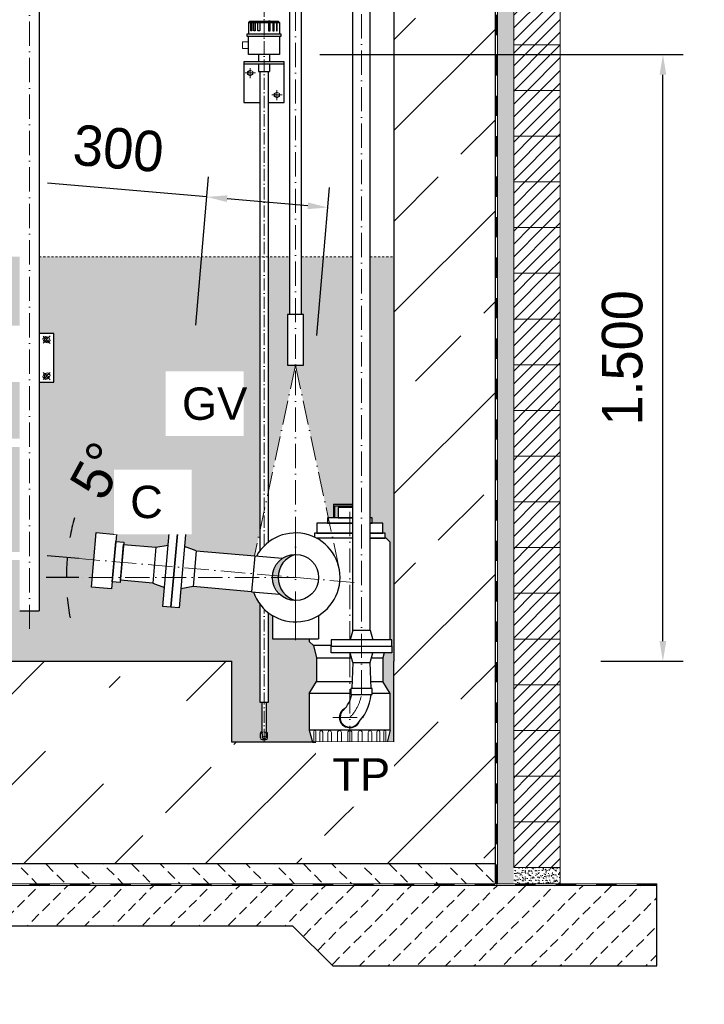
# Model space of a CAD drawing. Header units: millimetres. Extents: x -48448 to 452754, y -13941 to 17062.
# Tile 69 of 256: x 19808 to 21499, y -4618 to -2184. Entities that reach past the tile are written whole.
import ezdxf

# ---------------------------------------------------------------- set-up
doc = ezdxf.new("R2010")
doc.units = ezdxf.units.MM
doc.linetypes.add('ACAD_ISO10W100', pattern=[18, 12, -3, 0, -3])
doc.linetypes.add('JIS_02_1.0', pattern=[2, 1, -1])
doc.layers.add('Bemaßung', color=7, linetype='Continuous', lineweight=13)
doc.layers.add('Beschriftung', color=7, linetype='Continuous')
doc.layers.add('Detail Rohrdurchführung', color=7, linetype='Continuous')
doc.styles.add('LBB3.5M1000', font='isocp.shx', dxfattribs={"height": 3.5})
doc.dimstyles.new('DIN', dxfattribs={"dimtxt": 2.5, "dimasz": 2.5, "dimexe": 1.25, "dimexo": 0.625, "dimtad": 1, "dimtih": 1, "dimdec": 4, "dimdsep": 46, "dimlunit": 6, "dimtxsty": 'Standard', "dimcen": 2.5, "dimadec": 0, "dimazin": 0, "dimtfac": 1, "dimtdec": 4, "dimtmove": 0, "dimatfit": 3, "dimfxl": 0, "dimtvp": 1, "dimtolj": 1, "dimtzin": 0, "dimarcsym": 0})
pattern_1 = [(45, (-73835.584, 43899.575), (-15.715448, 15.715448), [])]

# ---------------------------------------------------------------- blocks, each defined once
blk = doc.blocks.new('*D57')
at = {"layer": 'Bemaßung', "color": 0, "lineweight": -2, "transparency": 16777216}
for p, q in [((19953.9, -3516.2), (19875.7, -3509.4)), ((19953.9, -3563), (19873.3, -3563))]:
    blk.add_line(p, q, dxfattribs=at)
for start, end in [(164.87, 169.935), (175, 180), (185.065, 190.13)]:
    blk.add_arc((20489.1, -3563), 565.8, start, end, dxfattribs=at)
at = {"layer": 'Bemaßung', "color": 0, "transparency": 16777216}
for points in [[(19940.3, -3465.3), (19923.8, -3463.1), (19925.5, -3513.7)], [(19917.2, -3613.4), (19933.9, -3612.6), (19923.3, -3563)]]:
    blk.add_solid(points, dxfattribs=at)
at = {"layer": 'DEFPOINTS', "color": 0, "transparency": 16777216}
for p in [(19953.9, -3516.2), (19923.6, -3546.6), (19953.9, -3563), (20489.1, -3563), (20633.7, -3575.7)]:
    blk.add_point(p, dxfattribs=at)
at = {"layer": 'Bemaßung', "color": 0, "transparency": 16777216, "insert": (20002, -3298.7), "char_height": 100, "attachment_point": 5, "rotation": 61.5181}
blk.add_mtext('\\A1;5°', dxfattribs=at)
blk = doc.blocks.new('*D58')
at = {"layer": 'Bemaßung', "color": 0, "lineweight": -2, "transparency": 16777216}
for p, q in [((20242.6, -2939.2), (20274.6, -2572.6)), ((20270.3, -2622.4), (19876.9, -2588)), ((20541.4, -2965.3), (20573.5, -2598.7)), ((20519.3, -2644.2), (20320.1, -2626.7))]:
    blk.add_line(p, q, dxfattribs=at)
at = {"layer": 'Bemaßung', "color": 0, "transparency": 16777216}
for points in [[(20320.8, -2618.4), (20319.4, -2635), (20270.3, -2622.4)], [(20520.1, -2635.9), (20518.6, -2652.5), (20569.1, -2648.5)]]:
    blk.add_solid(points, dxfattribs=at)
at = {"layer": 'DEFPOINTS', "color": 0, "transparency": 16777216}
for p in [(20569.1, -2648.5), (20190.3, -3536.9), (20489.1, -3563)]:
    blk.add_point(p, dxfattribs=at)
at = {"layer": 'Bemaßung', "color": 0, "transparency": 16777216, "insert": (20051.7, -2502.9), "char_height": 100, "attachment_point": 5, "rotation": 355}
blk.add_mtext('\\A1;300', dxfattribs=at)
blk = doc.blocks.new('*D53')
at = {"layer": 'Bemaßung', "color": 0, "lineweight": -2, "transparency": 16777216}
for p, q in [((20549.4, -2270.2), (21446.6, -2270.2)), ((21396.6, -3720.2), (21396.6, -2320.2)), ((21243, -3770.2), (21446.6, -3770.2))]:
    blk.add_line(p, q, dxfattribs=at)
at = {"layer": 'Bemaßung', "color": 0, "transparency": 16777216}
for points in [[(21388.3, -2320.2), (21405, -2320.2), (21396.6, -2270.2)], [(21388.3, -3720.2), (21405, -3720.2), (21396.6, -3770.2)]]:
    blk.add_solid(points, dxfattribs=at)
at = {"layer": 'DEFPOINTS', "color": 0, "transparency": 16777216}
for p in [(20449.4, -2270.2), (21396.6, -2270.2), (21143, -3770.2)]:
    blk.add_point(p, dxfattribs=at)
at = {"layer": 'Bemaßung', "color": 0, "transparency": 16777216, "insert": (21296.6, -3020.2), "char_height": 100, "attachment_point": 5, "rotation": 90}
blk.add_mtext('\\A1;1.500', dxfattribs=at)

msp = doc.modelspace()

# ---------------------------------------------------------------- hatches: boundary and pattern name
h = msp.add_hatch()
h.set_pattern_fill('ANSI33', color=256, scale=50)
h.set_pattern_definition([(45, (-72553.1, 43899.58), (-224.5064, 224.5064), []), (45, (-72328.6, 43899.58), (-224.5064, 224.5064), [158.75, -79.375])])
h.paths.add_polyline_path([(19007.027, -2176.708), (19002.027, -2176.708), (19002.027, -2180.228), (19007.027, -2180.228)], flags=16)
h.paths.add_polyline_path([(20857.027, -2152.069), (20857.027, -2155.589), (20862.027, -2155.589), (20882.027, -2152.069)], flags=16)
h.paths.add_polyline_path([(19883.36, -4010.093), (19871.298, -3992.595), (19863.946, -3974.225), (19861.476, -3955.414), (19863.946, -3936.603), (19871.298, -3918.233), (19883.36, -3900.735), (19899.849, -3884.518), (19920.378, -3869.963), (19944.467, -3857.411), (19971.55, -3847.156), (20000.993, -3839.438), (20032.106, -3834.439), (20064.16, -3832.276), (20096.402, -3832.998), (20128.079, -3836.59), (20158.446, -3842.967), (20186.792, -3851.98), (20212.454, -3863.417), (20234.828, -3877.011), (20253.392, -3892.442), (20267.709, -3909.349), (20277.444, -3927.336), (20282.37, -3945.981), (20282.37, -3964.847), (20277.444, -3983.492), (20267.709, -4001.479), (20253.392, -4018.386), (20234.828, -4033.818), (20212.454, -4047.411), (20186.792, -4058.848), (20158.446, -4067.861), (20128.079, -4074.238), (20096.402, -4077.83), (20064.16, -4078.553), (20032.106, -4076.389), (20000.993, -4071.39), (19971.55, -4063.672), (19944.467, -4053.417), (19920.378, -4040.865), (19899.849, -4026.31)])
h.paths.add_polyline_path([(19260.12, -4193.135), (19243.518, -4172.36), (19229.502, -4146.883), (19218.55, -4117.573), (19211.035, -4085.427), (19207.212, -4051.539), (19207.212, -4017.065), (19211.035, -3983.178), (19218.55, -3951.032), (19229.502, -3921.722), (19243.518, -3896.245), (19260.12, -3875.47), (19278.743, -3860.103), (19298.753, -3850.669), (19319.468, -3847.488), (19340.184, -3850.669), (19360.194, -3860.103), (19378.817, -3875.47), (19395.419, -3896.245), (19409.435, -3921.722), (19420.387, -3951.032), (19427.902, -3983.178), (19431.725, -4017.065), (19431.725, -4051.539), (19427.902, -4085.427), (19420.387, -4117.573), (19409.435, -4146.883), (19395.419, -4172.36), (19378.817, -4193.135), (19360.194, -4208.502), (19340.184, -4217.936), (19319.468, -4221.117), (19298.753, -4217.936), (19278.743, -4208.502)])
edge = h.paths.add_edge_path()
edge.add_line((20332.027, -3970.203), (20332.027, -3770.203))
edge.add_line((20332.027, -3770.203), (19132.027, -3770.203))
edge.add_line((19132.027, -3770.203), (19132.027, -2080.575))
edge.add_line((19132.027, -2080.575), (19017.379, -2080.575))
edge.add_arc((19007.027, -2080.575), 10.353, -180, 0, ccw=False)
edge.add_line((18996.674, -2080.575), (18882.027, -2080.575))
edge.add_line((18882.027, -2080.575), (18882.027, -4270.203))
edge.add_line((18882.027, -4270.203), (20982.027, -4270.203))
edge.add_line((20982.027, -4270.203), (20982.027, -2080.575))
edge.add_line((20982.027, -2080.575), (20867.379, -2080.575))
edge.add_arc((20857.027, -2080.575), 10.353, -180, 0, ccw=False)
edge.add_line((20846.674, -2080.575), (20732.027, -2080.575))
edge.add_line((20732.027, -2080.575), (20732.027, -3970.203))
edge.add_line((20732.027, -3970.203), (20332.027, -3970.203))
at = {"lineweight": 5}
h = msp.add_hatch(dxfattribs=at)
h.set_pattern_fill('ANSI31', color=0, scale=7, style=0)
h.set_pattern_definition(pattern_1)
h.paths.add_polyline_path([(21028.027, -2133.203), (21143.027, -2133.203), (21143.027, -2246.203), (21028.027, -2246.203)])
h = msp.add_hatch(dxfattribs=at)
h.set_pattern_fill('ANSI31', color=0, scale=7, style=0)
h.set_pattern_definition(pattern_1)
h.paths.add_polyline_path([(21028.027, -2246.203), (21143.027, -2246.203), (21143.027, -2359.203), (21028.027, -2359.203)])
h = msp.add_hatch(dxfattribs=at)
h.set_pattern_fill('ANSI31', color=0, scale=7, style=0)
h.set_pattern_definition(pattern_1)
h.paths.add_polyline_path([(21028.027, -2359.203), (21143.027, -2359.203), (21143.027, -2472.203), (21028.027, -2472.203)])
h = msp.add_hatch(dxfattribs=at)
h.set_pattern_fill('ANSI31', color=0, scale=7, style=0)
h.set_pattern_definition(pattern_1)
h.paths.add_polyline_path([(21028.027, -2472.203), (21143.027, -2472.203), (21143.027, -2585.203), (21028.027, -2585.203)])
h = msp.add_hatch(dxfattribs=at)
h.set_pattern_fill('ANSI31', color=0, scale=7, style=0)
h.set_pattern_definition(pattern_1)
h.paths.add_polyline_path([(21028.027, -2585.203), (21143.027, -2585.203), (21143.027, -2698.203), (21028.027, -2698.203)])
h = msp.add_hatch(dxfattribs=at)
h.set_pattern_fill('ANSI31', color=0, scale=7, style=0)
h.set_pattern_definition(pattern_1)
h.paths.add_polyline_path([(21028.027, -2698.203), (21143.027, -2698.203), (21143.027, -2811.203), (21028.027, -2811.203)])
h = msp.add_hatch(dxfattribs=at)
h.set_pattern_fill('ANSI31', color=0, scale=7, style=0)
h.set_pattern_definition(pattern_1)
h.paths.add_polyline_path([(21028.027, -2811.203), (21143.027, -2811.203), (21143.027, -2924.203), (21028.027, -2924.203)])
h = msp.add_hatch(dxfattribs=at)
h.set_pattern_fill('ANSI31', color=0, scale=7, style=0)
h.set_pattern_definition(pattern_1)
h.paths.add_polyline_path([(21028.027, -2924.203), (21143.027, -2924.203), (21143.027, -3037.203), (21028.027, -3037.203)])
h = msp.add_hatch(dxfattribs=at)
h.set_pattern_fill('ANSI31', color=0, scale=7, style=0)
h.set_pattern_definition(pattern_1)
h.paths.add_polyline_path([(21028.027, -3037.203), (21143.027, -3037.203), (21143.027, -3150.203), (21028.027, -3150.203)])
h = msp.add_hatch(dxfattribs=at)
h.set_pattern_fill('ANSI31', color=0, scale=7, style=0)
h.set_pattern_definition(pattern_1)
h.paths.add_polyline_path([(21028.027, -3150.203), (21143.027, -3150.203), (21143.027, -3263.203), (21028.027, -3263.203)])
h = msp.add_hatch(dxfattribs=at)
h.set_pattern_fill('ANSI31', color=0, scale=7, style=0)
h.set_pattern_definition(pattern_1)
h.paths.add_polyline_path([(21028.027, -3263.203), (21143.027, -3263.203), (21143.027, -3376.203), (21028.027, -3376.203)])
h = msp.add_hatch(dxfattribs=at)
h.set_pattern_fill('ANSI31', color=0, scale=7, style=0)
h.set_pattern_definition(pattern_1)
h.paths.add_polyline_path([(21028.027, -3376.203), (21143.027, -3376.203), (21143.027, -3489.203), (21028.027, -3489.203)])
h = msp.add_hatch(dxfattribs=at)
h.set_pattern_fill('ANSI31', color=0, scale=7, style=0)
h.set_pattern_definition(pattern_1)
h.paths.add_polyline_path([(21028.027, -3489.203), (21143.027, -3489.203), (21143.027, -3602.203), (21028.027, -3602.203)])
h = msp.add_hatch(color=256)
h.dxf.hatch_style = 1
h.paths.add_polyline_path([(20489.131, -3505.892, 0.38887873), (20432.199, -3558.061), (20446.168, -3559.283, -0.3172001)])
h.paths.add_polyline_path([(20446.168, -3559.283), (20432.199, -3558.061, 0.02182008), (20431.981, -3563.042, 0.41421356), (20489.131, -3620.192, -0.35238399)])
h = msp.add_hatch(dxfattribs=at)
h.set_pattern_fill('ANSI31', color=0, scale=7, style=0)
h.set_pattern_definition(pattern_1)
h.paths.add_polyline_path([(21028.027, -3602.203), (21143.027, -3602.203), (21143.027, -3715.203), (21028.027, -3715.203)])
h = msp.add_hatch(dxfattribs=at)
h.set_pattern_fill('ANSI31', color=0, scale=7, style=0)
h.set_pattern_definition(pattern_1)
h.paths.add_polyline_path([(21028.027, -3715.203), (21143.027, -3715.203), (21143.027, -3828.203), (21028.027, -3828.203)])
h = msp.add_hatch(dxfattribs=at)
h.set_pattern_fill('ANSI31', color=0, scale=7, style=0)
h.set_pattern_definition(pattern_1)
h.paths.add_polyline_path([(21028.027, -3828.203), (21143.027, -3828.203), (21143.027, -3941.203), (21028.027, -3941.203)])
h = msp.add_hatch(dxfattribs=at)
h.set_pattern_fill('ANSI31', color=0, scale=7, style=0)
h.set_pattern_definition(pattern_1)
h.paths.add_polyline_path([(21028.027, -3941.203), (21143.027, -3941.203), (21143.027, -4054.203), (21028.027, -4054.203)])
h = msp.add_hatch(dxfattribs=at)
h.set_pattern_fill('ANSI31', color=0, scale=7, style=0)
h.set_pattern_definition(pattern_1)
h.paths.add_polyline_path([(21028.027, -4054.203), (21143.027, -4054.203), (21143.027, -4167.203), (21028.027, -4167.203)])
h = msp.add_hatch(dxfattribs=at)
h.set_pattern_fill('ANSI31', color=0, scale=7, style=0)
h.set_pattern_definition(pattern_1)
h.paths.add_polyline_path([(21028.027, -4167.203), (21143.027, -4167.203), (21143.027, -4280.203), (21028.027, -4280.203)])
at = {"lineweight": 9}
h = msp.add_hatch(dxfattribs=at)
h.set_pattern_fill('BETON_UNBEWEHRT', color=256, scale=200, angle=90, pattern_type=2)
h.set_pattern_definition([(135, (-65103.486, 43934.93), (-35.35534, -35.35534), [25, -12.5])])
h.paths.add_polyline_path([(20982.027, -4320.203), (20982.027, -4270.203), (18882.027, -4270.203), (18882.027, -4320.203)])
h = msp.add_hatch(dxfattribs=at)
h.set_pattern_fill('BETON_UNBEWEHRT', color=256, scale=200, pattern_type=2)
h.set_pattern_definition([(45, (-65068.13, 43899.575), (-35.35534, 35.35534), [25, -12.5])])
h.paths.add_polyline_path([(19282.896, -4523.333), (19382.027, -4424.203), (20482.027, -4424.203), (20581.157, -4523.333), (21382.027, -4523.333), (21382.027, -4324.203), (18482.027, -4324.203), (18482.027, -4523.333)])
at = {"layer": 'Bemaßung', "lineweight": 5}
h = msp.add_hatch(dxfattribs=at)
h.set_pattern_fill('AR-SAND', color=256, scale=0.25)
h.set_pattern_definition([(37.5, (-72436.027, 43899.575), (-0.4000078, 12.2353309), [0, -9.652, 0, -10.795, 0, -10.31875]), (7.5, (-72436.027, 43899.575), (11.238082, 17.9206275), [0, -5.207, 0, -8.6995, 0, -3.33375]), (327.5, (-72443.837, 43899.575), (19.7748093, 0.0359296), [0, -3.175, 0, -11.43, 0, -14.9225]), (317.5, (-72443.837, 43899.575), (19.0889113, 5.573233), [0, -1.5875, 0, -7.493, 0, -8.5725])])
h.paths.add_polyline_path([(21028.027, -791.059), (20988.027, -791.059), (20988.027, -4320.203), (21028.027, -4320.203)])
at = {"layer": 'Bemaßung'}
h = msp.add_hatch(color=254, dxfattribs=at)
h.dxf.hatch_style = 1
h.paths.add_polyline_path([(19482.027, -2770.203), (19356.177, -2770.203), (19356.177, -2940.203), (19482.027, -2940.203)], flags=17)
h.paths.add_polyline_path([(19807.877, -2770.203), (19682.027, -2770.203), (19682.027, -2940.203), (19807.877, -2940.203)], flags=17)
h.paths.add_polyline_path([(19807.877, -3080.203), (19772.027, -3080.203), (19772.027, -2960.203), (19682.027, -2960.203), (19682.027, -3220.203), (19807.877, -3220.203)], flags=17)
h.paths.add_polyline_path([(19482.027, -2960.203), (19392.027, -2960.203), (19392.027, -3080.203), (19356.177, -3080.203), (19356.177, -3220.203), (19482.027, -3220.203)], flags=17)
h.paths.add_polyline_path([(19482.027, -3240.203), (19356.177, -3240.203), (19356.177, -3500.203), (19482.027, -3500.203)], flags=17)
h.paths.add_polyline_path([(19807.877, -3240.203), (19682.027, -3240.203), (19682.027, -3500.203), (19807.877, -3500.203)], flags=17)
h.paths.add_polyline_path([(20422.133, -2770.203), (20422.133, -3350.706), (20489.131, -3038.042), (20469.131, -3038.042), (20469.131, -2913.042), (20474.131, -2913.042), (20474.131, -2770.203)])
edge = h.paths.add_edge_path()
edge.add_line((20416.383, -3870.978), (20416.383, -3943.617))
edge.add_line((20416.383, -3943.617), (20418.962, -3946.195))
edge.add_arc((20416.133, -3949.023), 4, 0, 45, ccw=False)
edge.add_line((20420.133, -3949.023), (20420.133, -3959.617))
edge.add_arc((20416.133, -3959.617), 4, -90, 0, ccw=False)
edge.add_line((20416.133, -3963.617), (20406.633, -3963.617))
edge.add_arc((20406.633, -3959.617), 4, 180, 270, ccw=False)
edge.add_line((20402.633, -3959.617), (20402.633, -3949.023))
edge.add_arc((20406.633, -3949.023), 4, 135, 180, ccw=False)
edge.add_line((20403.805, -3946.195), (20406.383, -3943.617))
edge.add_line((20406.383, -3943.617), (20406.383, -3870.978))
edge.add_line((20406.383, -3870.978), (20400.633, -3870.978))
edge.add_line((20400.633, -3870.978), (20400.633, -3628.373))
edge.add_arc((20489.131, -3563.042), 110, 198.834171, 216.435589, ccw=False)
edge.add_line((20385.021, -3598.553), (20236.208, -3585.534))
edge.add_line((20236.208, -3585.534), (20205.621, -3590.939))
edge.add_line((20205.621, -3590.939), (20201.481, -3638.258))
edge.add_line((20201.481, -3638.258), (20161.633, -3634.772))
edge.add_line((20161.633, -3634.772), (20165.773, -3587.452))
edge.add_line((20165.773, -3587.452), (20136.589, -3576.818))
edge.add_line((20136.589, -3576.818), (20056.893, -3569.846))
edge.add_line((20056.893, -3569.846), (20056.41, -3575.375))
edge.add_line((20056.41, -3575.375), (20036.486, -3573.632))
edge.add_line((20036.486, -3573.632), (20034.96, -3591.065))
edge.add_line((20034.96, -3591.065), (19985.151, -3586.707))
edge.add_line((19985.151, -3586.707), (19996.917, -3452.221))
edge.add_line((19996.917, -3452.221), (20046.726, -3456.579))
edge.add_line((20046.726, -3456.579), (20045.201, -3474.012))
edge.add_line((20045.201, -3474.012), (20065.125, -3475.755))
edge.add_line((20065.125, -3475.755), (20064.641, -3481.284))
edge.add_line((20064.641, -3481.284), (20144.337, -3488.257))
edge.add_line((20144.337, -3488.257), (20174.924, -3482.852))
edge.add_line((20174.924, -3482.852), (20179.064, -3435.533))
edge.add_line((20179.064, -3435.533), (20218.912, -3439.019))
edge.add_line((20218.912, -3439.019), (20214.772, -3486.338))
edge.add_line((20214.772, -3486.338), (20243.956, -3496.972))
edge.add_line((20243.956, -3496.972), (20388.089, -3509.582))
edge.add_line((20388.089, -3509.582), (20400.633, -3451.042))
edge.add_line((20400.633, -3451.042), (20400.633, -2770.203))
edge.add_line((20400.633, -2770.203), (19856.177, -2770.203))
edge.add_line((19856.177, -2770.203), (19856.177, -2960.203))
edge.add_line((19856.177, -2960.203), (19892.027, -2960.203))
edge.add_line((19892.027, -2960.203), (19892.027, -3080.203))
edge.add_line((19892.027, -3080.203), (19856.177, -3080.203))
edge.add_line((19856.177, -3080.203), (19856.177, -3645.203))
edge.add_line((19856.177, -3645.203), (19807.877, -3645.203))
edge.add_line((19807.877, -3645.203), (19807.877, -3520.203))
edge.add_line((19807.877, -3520.203), (19682.027, -3520.203))
edge.add_line((19682.027, -3520.203), (19682.027, -3670.203))
edge.add_line((19682.027, -3670.203), (19482.027, -3670.203))
edge.add_line((19482.027, -3670.203), (19482.027, -3520.203))
edge.add_line((19482.027, -3520.203), (19356.177, -3520.203))
edge.add_line((19356.177, -3520.203), (19356.177, -3645.203))
edge.add_line((19356.177, -3645.203), (19307.877, -3645.203))
edge.add_line((19307.877, -3645.203), (19307.877, -3080.203))
edge.add_line((19307.877, -3080.203), (19272.027, -3080.203))
edge.add_line((19272.027, -3080.203), (19272.027, -2960.203))
edge.add_line((19272.027, -2960.203), (19307.877, -2960.203))
edge.add_line((19307.877, -2960.203), (19307.877, -2770.203))
edge.add_line((19307.877, -2770.203), (19132.027, -2770.203))
edge.add_line((19132.027, -2770.203), (19132.027, -3770.203))
edge.add_line((19132.027, -3770.203), (20332.027, -3770.203))
edge.add_line((20332.027, -3770.203), (20332.027, -3970.203))
edge.add_line((20332.027, -3970.203), (20531.301, -3970.203))
edge.add_line((20531.301, -3970.203), (20523.252, -3940.166))
edge.add_line((20523.252, -3940.166), (20523.252, -3850.133))
edge.add_line((20523.252, -3850.133), (20541.301, -3820.097))
edge.add_line((20541.301, -3820.097), (20541.301, -3761.587))
edge.add_line((20541.301, -3761.587), (20533.252, -3731.55))
edge.add_line((20533.252, -3731.55), (20523.252, -3721.55))
edge.add_line((20523.252, -3721.55), (20523.252, -3715.042))
edge.add_line((20523.252, -3715.042), (20431.981, -3715.042))
edge.add_line((20431.981, -3715.042), (20431.981, -3657.031))
edge.add_arc((20489.131, -3563.042), 110, 232.477676, 238.698234, ccw=False)
edge.add_line((20422.133, -3650.285), (20422.133, -3870.978))
edge.add_line((20422.133, -3870.978), (20416.383, -3870.978))
h = msp.add_hatch(color=254, dxfattribs=at)
h.dxf.hatch_style = 1
h.paths.add_polyline_path([(20631.067, -2770.203), (20504.131, -2770.203), (20504.131, -2913.042), (20509.131, -2913.042), (20509.131, -3038.042), (20489.131, -3038.042), (20570.112, -3415.963), (20583.252, -3415.963), (20583.252, -3382.085), (20631.067, -3382.085)])
h.paths.add_polyline_path([(20732.027, -2770.203), (20673.467, -2770.203), (20673.467, -3415.963), (20678.396, -3415.963), (20678.396, -3428.587), (20704.644, -3428.587), (20704.644, -3453.807), (20710.221, -3453.807), (20710.221, -3466.131), (20713.252, -3466.131), (20723.252, -3476.131), (20723.252, -3717.203), (20727.267, -3717.203), (20727.267, -3733.203), (20727.267, -3749.203), (20708.522, -3749.203), (20705.204, -3761.587), (20705.204, -3820.097), (20723.252, -3850.133), (20723.252, -3940.166), (20715.204, -3970.203), (20732.027, -3970.203), (20732.027, -3770.203)])
h = msp.add_hatch(color=254, dxfattribs=at)
h.dxf.hatch_style = 1
h.paths.add_polyline_path([(20586.487, -3415.963), (20586.487, -3386.075), (20631.067, -3386.075), (20631.067, -3390.203), (20594.137, -3390.203), (20594.137, -3415.963)])
at = {"layer": 'Bemaßung', "lineweight": 5}
h = msp.add_hatch(dxfattribs=at)
h.set_pattern_fill('AR-SAND', color=256, scale=0.25)
h.set_pattern_definition([(37.5, (-73835.584, 43899.575), (-0.4000078, 12.2353309), [0, -9.652, 0, -10.795, 0, -10.31875]), (7.5, (-73835.584, 43899.575), (11.238082, 17.9206275), [0, -5.207, 0, -8.6995, 0, -3.33375]), (327.5, (-73843.395, 43899.575), (19.7748093, 0.0359296), [0, -3.175, 0, -11.43, 0, -14.9225]), (317.5, (-73843.395, 43899.575), (19.0889113, 5.573233), [0, -1.5875, 0, -7.493, 0, -8.5725])])
h.paths.add_polyline_path([(21028.027, -4280.203), (21143.027, -4280.203), (21143.027, -4320.203), (21028.027, -4320.203)])

# ---------------------------------------------------------------- linework, layer by layer
at = {"linetype": 'ACAD_ISO10W100', "lineweight": 18, "ltscale": 5}
for p, q in [((19832.027, -3690.354), (19832.027, -791.059)), ((20489.131, -3563.042), (20489.131, -791.059)), ((20652.267, -3852.203), (20652.267, -1391.87)), ((20489.131, -3038.042), (20388.089, -3509.582)), ((20489.131, -3038.042), (20596.689, -3539.994)), ((20623.252, -3401.025), (20623.252, -3717.203)), ((20633.719, -3575.692), (19953.913, -3516.216)), ((20489.131, -3563.042), (19953.913, -3563.042)), ((20623.252, -3749.203), (20623.252, -3970.203)), ((20581.567, -3909.203), (20664.937, -3909.203))]:
    msp.add_line(p, q, dxfattribs=at)
for p, q in [((19856.177, -791.059), (19856.177, -3645.203)), ((20732.027, -791.059), (20732.027, -3770.203)), ((20982.027, -791.059), (20982.027, -4320.203)), ((20631.067, -3693.203), (20631.067, -1391.87)), ((20673.467, -3693.203), (20673.467, -1391.87)), ((20373.383, -2190.828), (20376.383, -2187.828)), ((20376.383, -2187.828), (20446.383, -2187.828)), ((20379.014, -2190.828), (20380.746, -2187.828)), ((20380.908, -2190.828), (20382.641, -2187.828)), ((20386.135, -2190.828), (20386.939, -2187.828)), ((20389.31, -2190.828), (20390.114, -2187.828)), ((20406.383, -2187.828), (20406.383, -2190.828)), ((20416.383, -2187.828), (20416.383, -2190.828)), ((20433.456, -2190.828), (20432.653, -2187.828)), ((20436.631, -2190.828), (20435.827, -2187.828)), ((20441.858, -2190.828), (20440.126, -2187.828)), ((20443.753, -2190.828), (20442.021, -2187.828)), ((20449.383, -2190.828), (20446.383, -2187.828)), ((20373.383, -2190.828), (20373.383, -2219.76)), ((20373.383, -2190.828), (20449.383, -2190.828)), ((20449.383, -2190.828), (20449.383, -2219.76)), ((20397.933, -2270.203), (20397.933, -2288.703)), ((20424.833, -2270.203), (20424.833, -2288.703)), ((20361.383, -2293.703), (20461.383, -2293.703)), ((20397.933, -2293.703), (20397.933, -2312.622)), ((20424.833, -2293.703), (20424.833, -2312.622)), ((20397.933, -2312.622), (20424.833, -2312.622)), ((20583.252, -3382.085), (20631.067, -3382.085)), ((20583.252, -3382.085), (20583.252, -3415.963)), ((20586.487, -3415.963), (20586.487, -3386.075)), ((20586.487, -3386.075), (20631.067, -3386.075)), ((20631.067, -3466.131), (20541.173, -3466.131)), ((20713.252, -3466.131), (20673.467, -3466.131)), ((20713.252, -3466.131), (20723.252, -3476.131)), ((20144.337, -3488.257), (20174.924, -3482.852)), ((20243.956, -3496.972), (20214.772, -3486.338)), ((20243.956, -3496.972), (20236.208, -3585.534)), ((20243.956, -3496.972), (20388.405, -3509.61)), ((20388.405, -3509.61), (20380.657, -3598.171)), ((20388.405, -3509.61), (20457.221, -3515.63)), ((20136.589, -3576.818), (20165.773, -3587.452)), ((20236.208, -3585.534), (20205.621, -3590.939)), ((20380.657, -3598.171), (20236.208, -3585.534)), ((20380.657, -3598.171), (20449.473, -3604.192)), ((19807.877, -3645.203), (19856.177, -3645.203)), ((20431.981, -3657.031), (20431.981, -3715.042)), ((20546.281, -3657.031), (20546.281, -3715.042)), ((20631.067, -3693.203), (20624.267, -3717.203)), ((20631.067, -3693.203), (20673.467, -3693.203)), ((20673.467, -3693.203), (20680.267, -3717.203)), ((20431.981, -3715.042), (20546.281, -3715.042)), ((20523.252, -3721.55), (20533.252, -3731.55)), ((20533.252, -3731.55), (20541.301, -3761.587)), ((20577.267, -3731.55), (20533.252, -3731.55)), ((19132.027, -3770.203), (20332.027, -3770.203)), ((20332.027, -3970.203), (20332.027, -3770.203)), ((20541.301, -3761.587), (20627.776, -3761.587)), ((20541.301, -3761.587), (20541.301, -3820.097)), ((20631.067, -3773.203), (20624.267, -3749.203)), ((20673.467, -3773.203), (20680.267, -3749.203)), ((20676.758, -3761.587), (20705.204, -3761.587)), ((20708.522, -3749.203), (20705.204, -3761.587)), ((20705.204, -3761.587), (20705.204, -3820.097)), ((20732.027, -3970.203), (20732.027, -3770.203)), ((20631.067, -3773.203), (20628.117, -3837.203)), ((20631.067, -3773.203), (20673.467, -3773.203)), ((20676.417, -3837.203), (20673.467, -3773.203)), ((20523.252, -3850.133), (20541.301, -3820.097)), ((20541.301, -3820.097), (20628.906, -3820.097)), ((20675.629, -3820.097), (20705.204, -3820.097)), ((20723.252, -3850.133), (20705.204, -3820.097)), ((20626.117, -3850.133), (20523.252, -3850.133)), ((20723.252, -3850.133), (20678.417, -3850.133)), ((20723.252, -3940.166), (20523.252, -3940.166)), ((20523.252, -3940.166), (20531.301, -3970.203)), ((20723.252, -3940.166), (20715.204, -3970.203)), ((20402.633, -3959.617), (20402.633, -3949.023)), ((20406.383, -3943.617), (20403.805, -3946.195)), ((20406.383, -3950.617), (20406.383, -3958.32)), ((20406.383, -3958.32), (20411.383, -3963.617)), ((20406.633, -3963.617), (20416.133, -3963.617)), ((20416.383, -3958.32), (20411.383, -3963.617)), ((20416.383, -3950.617), (20416.383, -3958.32)), ((20420.133, -3959.617), (20420.133, -3949.023)), ((20732.027, -3970.203), (20332.027, -3970.203)), ((18882.027, -4270.203), (20982.027, -4270.203)), ((21382.027, -4424.203), (21382.027, -4324.203)), ((19382.027, -4424.203), (20482.027, -4424.203)), ((20582.027, -4524.203), (20482.027, -4424.203)), ((21382.027, -4523.333), (21382.027, -4424.203)), ((21382.027, -4524.203), (20582.027, -4524.203))]:
    msp.add_line(p, q)
at = {"linetype": 'JIS_02_1.0', "lineweight": 25, "ltscale": 50}
msp.add_line((20986.027, -4322.203), (20986.027, -791.059), dxfattribs=at)
at = {"lineweight": 9}
for p, q in [((20988.027, -791.059), (20988.027, -4320.203)), ((21143.027, -4280.203), (21143.027, -4320.203)), ((18482.027, -4324.203), (21382.027, -4324.203)), ((18882.027, -4320.203), (20982.027, -4320.203)), ((21382.027, -4320.203), (20988.027, -4320.203)), ((21382.027, -4324.203), (21382.027, -4320.203))]:
    msp.add_line(p, q, dxfattribs=at)
at = {"linetype": 'ACAD_ISO10W100', "lineweight": 18, "ltscale": 2.5}
for p, q in [((20411.383, -3485.226), (20411.383, -2163.621)), ((20411.383, -3967.536), (20411.383, -3640.858))]:
    msp.add_line(p, q, dxfattribs=at)
at = {"color": 253, "linetype": 'JIS_02_1.0', "lineweight": 9, "ltscale": 25}
for p, q in [((20377.087, -2328.792), (20377.087, -2303.082)), ((20389.943, -2315.937), (20364.232, -2315.937)), ((20443.075, -2383.01), (20443.075, -2357.3)), ((20455.931, -2370.155), (20430.22, -2370.155)), ((19883.192, -2984.293), (19865.012, -2966.113)), ((19883.192, -2966.113), (19865.012, -2984.293)), ((19883.192, -3056.113), (19865.012, -3074.293)), ((19883.192, -3074.293), (19865.012, -3056.113))]:
    msp.add_line(p, q, dxfattribs=at)
at = {"linetype": 'JIS_02_1.0', "lineweight": 5, "ltscale": 5}
for p, q in [((19856.177, -2770.203), (20474.131, -2770.203)), ((20504.131, -2770.203), (20631.067, -2770.203)), ((20673.467, -2770.203), (20732.027, -2770.203))]:
    msp.add_line(p, q, dxfattribs=at)
at = {"linetype": 'ACAD_ISO10W100', "lineweight": 18, "ltscale": 10}
msp.add_line((20489.131, -3417.902), (20489.131, -3746.143), dxfattribs=at)
at = {"linetype": 'JIS_02_1.0', "lineweight": 5, "ltscale": 2}
msp.add_line((20416.383, -3943.617), (20418.962, -3946.195), dxfattribs=at)
for points in [[(20474.131, -1391.87), (20474.131, -2913.042)], [(20504.131, -2913.042), (20504.131, -1391.87)], [(20422.133, -2388.703), (20461.383, -2388.703), (20461.383, -2288.703), (20361.383, -2288.703), (20361.383, -2388.703), (20400.633, -2388.703)], [(20400.633, -2312.622), (20400.633, -3497.711)], [(20422.133, -3475.799), (20422.133, -2312.622)], [(19856.177, -3080.203), (19892.027, -3080.203), (19892.027, -2960.203), (19856.177, -2960.203)], [(20631.067, -3390.203), (20594.137, -3390.203), (20594.137, -3415.963), (20631.067, -3415.963)], [(20631.067, -3428.587), (20541.86, -3428.587), (20541.86, -3453.807), (20631.067, -3453.807)], [(20568.108, -3415.963), (20568.108, -3428.587), (20631.067, -3428.587)], [(20631.067, -3415.963), (20568.108, -3415.963)], [(20673.467, -3428.587), (20678.396, -3428.587), (20678.396, -3415.963)], [(20678.396, -3415.963), (20673.467, -3415.963)], [(20673.467, -3453.807), (20704.644, -3453.807), (20704.644, -3428.587), (20673.467, -3428.587)], [(20631.067, -3453.807), (20536.283, -3453.807), (20536.283, -3463.66)], [(20673.467, -3466.131), (20710.221, -3466.131), (20710.221, -3453.807), (20673.467, -3453.807)], [(20723.252, -3717.203), (20723.252, -3476.131)], [(20400.633, -3628.373), (20400.633, -3870.978), (20422.133, -3870.978), (20422.133, -3650.285)], [(20523.252, -3715.042), (20523.252, -3721.55)], [(20523.252, -3850.133), (20523.252, -3940.166)], [(20723.252, -3940.166), (20723.252, -3850.133)], [(20406.383, -3950.617), (20406.383, -3870.978)], [(20416.383, -3870.978), (20416.383, -3950.617)], [(20531.301, -3970.203), (20715.204, -3970.203)]]:
    msp.add_lwpolyline(points)
at = {"lineweight": 9}
for points in [[(21028.027, -2133.203), (21143.027, -2133.203), (21143.027, -2246.203), (21028.027, -2246.203), (21028.027, -2133.203)], [(21028.027, -2246.203), (21143.027, -2246.203), (21143.027, -2359.203), (21028.027, -2359.203), (21028.027, -2246.203)], [(21028.027, -2359.203), (21143.027, -2359.203), (21143.027, -2472.203), (21028.027, -2472.203), (21028.027, -2359.203)], [(21028.027, -2472.203), (21143.027, -2472.203), (21143.027, -2585.203), (21028.027, -2585.203), (21028.027, -2472.203)], [(21028.027, -2585.203), (21143.027, -2585.203), (21143.027, -2698.203), (21028.027, -2698.203), (21028.027, -2585.203)], [(21028.027, -2698.203), (21143.027, -2698.203), (21143.027, -2811.203), (21028.027, -2811.203), (21028.027, -2698.203)], [(21028.027, -2811.203), (21143.027, -2811.203), (21143.027, -2924.203), (21028.027, -2924.203), (21028.027, -2811.203)], [(21028.027, -3150.203), (21143.027, -3150.203), (21143.027, -3263.203), (21028.027, -3263.203), (21028.027, -3150.203)], [(21028.027, -3263.203), (21143.027, -3263.203), (21143.027, -3376.203), (21028.027, -3376.203), (21028.027, -3263.203)]]:
    msp.add_lwpolyline(points, dxfattribs=at)
for points in [[(20396.432, -2187.828), (20400.753, -2187.828), (20400.753, -2211.507), (20396.432, -2211.507)], [(20426.335, -2187.828), (20422.014, -2187.828), (20422.014, -2211.507), (20426.335, -2211.507)], [(20379.014, -2190.828), (20380.908, -2190.828), (20380.908, -2211.507), (20379.014, -2211.507)], [(20386.135, -2190.828), (20389.31, -2190.828), (20389.31, -2211.507), (20386.135, -2211.507)], [(20436.631, -2190.828), (20433.456, -2190.828), (20433.456, -2211.507), (20436.631, -2211.507)], [(20443.753, -2190.828), (20441.858, -2190.828), (20441.858, -2211.507), (20443.753, -2211.507)], [(20368.883, -2224.553), (20453.883, -2224.553), (20453.883, -2219.76), (20368.883, -2219.76)], [(20373.383, -2224.553), (20449.383, -2224.553), (20449.383, -2270.203), (20373.383, -2270.203)], [(20469.131, -3038.042), (20509.131, -3038.042), (20509.131, -2913.042), (20469.131, -2913.042)], [(19996.917, -3452.221), (20046.726, -3456.579), (20034.96, -3591.065), (19985.151, -3586.707)], [(20198.988, -3437.276), (20181.557, -3636.515), (20161.633, -3634.772), (20179.064, -3435.533)], [(20218.912, -3439.019), (20201.481, -3638.258), (20181.557, -3636.515), (20198.988, -3437.276)], [(20045.201, -3474.012), (20065.125, -3475.755), (20056.41, -3575.375), (20036.486, -3573.632)], [(20064.641, -3481.284), (20144.337, -3488.257), (20136.589, -3576.818), (20056.893, -3569.846)], [(20577.267, -3733.203), (20727.267, -3733.203), (20727.267, -3717.203), (20577.267, -3717.203)], [(20577.267, -3733.203), (20727.267, -3733.203), (20727.267, -3749.203), (20577.267, -3749.203)], [(20626.117, -3852.203), (20678.417, -3852.203), (20678.417, -3837.203), (20626.117, -3837.203)]]:
    msp.add_lwpolyline(points, close=True)
at = {"lineweight": 13}
msp.add_lwpolyline([(20373.383, -2255.576), (20357.938, -2255.576), (20357.938, -2239.18), (20373.383, -2239.18)], dxfattribs=at)
at = {"color": 253, "linetype": 'JIS_02_1.0', "lineweight": 9, "ltscale": 25}
for points in [[(20377.087, -2323.137), (20383.587, -2319.537), (20383.587, -2312.337), (20377.087, -2308.737), (20370.587, -2312.337), (20370.587, -2319.537)], [(20443.075, -2377.355), (20449.575, -2373.755), (20449.575, -2366.555), (20443.075, -2362.955), (20436.575, -2366.555), (20436.575, -2373.755)], [(19879.969, -2968.984), (19882.808, -2977.049), (19876.941, -2983.267), (19868.234, -2981.421), (19865.395, -2973.356), (19871.263, -2967.138)], [(19879.969, -3071.421), (19882.808, -3063.356), (19876.941, -3057.138), (19868.234, -3058.984), (19865.395, -3067.049), (19871.263, -3073.267)]]:
    msp.add_lwpolyline(points, close=True, dxfattribs=at)
at = {"color": 0, "lineweight": 5}
for points in [[(21028.027, -2924.203), (21143.027, -2924.203), (21143.027, -3037.203), (21028.027, -3037.203), (21028.027, -2924.203)], [(21028.027, -3037.203), (21143.027, -3037.203), (21143.027, -3150.203), (21028.027, -3150.203), (21028.027, -3037.203)], [(21028.027, -3376.203), (21143.027, -3376.203), (21143.027, -3489.203), (21028.027, -3489.203), (21028.027, -3376.203)], [(21028.027, -3489.203), (21143.027, -3489.203), (21143.027, -3602.203), (21028.027, -3602.203), (21028.027, -3489.203)], [(21028.027, -3602.203), (21143.027, -3602.203), (21143.027, -3715.203), (21028.027, -3715.203), (21028.027, -3602.203)], [(21028.027, -3715.203), (21143.027, -3715.203), (21143.027, -3828.203), (21028.027, -3828.203), (21028.027, -3715.203)], [(21028.027, -3828.203), (21143.027, -3828.203), (21143.027, -3941.203), (21028.027, -3941.203), (21028.027, -3828.203)], [(21028.027, -3941.203), (21143.027, -3941.203), (21143.027, -4054.203), (21028.027, -4054.203), (21028.027, -3941.203)], [(21028.027, -4054.203), (21143.027, -4054.203), (21143.027, -4167.203), (21028.027, -4167.203), (21028.027, -4054.203)], [(21028.027, -4167.203), (21143.027, -4167.203), (21143.027, -4280.203), (21028.027, -4280.203), (21028.027, -4167.203)]]:
    msp.add_lwpolyline(points, dxfattribs=at)
at = {"linetype": 'JIS_02_1.0', "lineweight": 25, "ltscale": 50}
msp.add_lwpolyline([(21382.027, -4322.203), (18482.027, -4322.203)], dxfattribs=at)
at = {"color": 253, "linetype": 'JIS_02_1.0', "lineweight": 9, "ltscale": 25}
for centre, radius in [((20377.087, -2315.937), 5.8), ((20443.075, -2370.155), 5.8), ((19874.102, -2975.203), 5), ((19874.102, -3065.203), 5)]:
    msp.add_circle(centre, radius, dxfattribs=at)
msp.add_circle((20489.131, -3563.042), 57.15)
for centre, radius, start, end in [((20489.131, -3563.042), 110, 198.834171, 151.165829), ((20505.496, -3563.042), 59.447, 105.978652, 254.021348), ((20556.947, -3839.091), 72.368, 314.051922, 349.561155), ((20552.426, -3837.575), 124.851, 314.054042, 353.271598), ((20623.252, -3909.203), 24.15, 131.451883, 311.451883), ((20406.633, -3949.023), 4, 135, 180), ((20406.633, -3959.617), 4, 180, 270), ((20416.133, -3959.617), 4, 270, 0), ((20416.133, -3949.023), 4, 0, 45)]:
    msp.add_arc(centre, radius, start, end)
at = {"linetype": 'ACAD_ISO10W100', "lineweight": 18, "ltscale": 5}
msp.add_arc((20543.955, -3832.953), 110.009, 316.12243, 349.922474, dxfattribs=at)
at = {"linetype": 'JIS_02_1.0', "lineweight": 5, "ltscale": 2}
msp.add_ellipse((20411.383, -3950.617), major_axis=(0, -6.286), ratio=0.79538887, dxfattribs=at)
at = {"layer": 'Bemaßung'}
for p, q in [((20534.404, -3944.12), (20534.404, -3970.203)), ((20539.404, -3944.12), (20539.404, -3970.203)), ((20549.241, -3945.155), (20549.241, -3970.203)), ((20556.312, -3945.155), (20556.312, -3970.203)), ((20569.131, -3945.95), (20569.131, -3970.203)), ((20577.791, -3945.95), (20577.791, -3970.203)), ((20592.719, -3946.449), (20592.719, -3970.203)), ((20602.379, -3946.449), (20602.379, -3970.203)), ((20618.252, -3946.62), (20618.252, -3970.203)), ((20628.252, -3946.62), (20628.252, -3970.203)), ((20644.126, -3946.449), (20644.126, -3970.203)), ((20653.785, -3946.449), (20653.785, -3970.203)), ((20668.713, -3945.95), (20668.713, -3970.203)), ((20677.374, -3945.95), (20677.374, -3970.203)), ((20690.193, -3945.155), (20690.193, -3970.203)), ((20697.264, -3945.155), (20697.264, -3970.203)), ((20707.1, -3944.12), (20707.1, -3970.203)), ((20712.1, -3944.12), (20712.1, -3970.203)), ((20732.027, -3970.203), (20623.252, -3970.203))]:
    msp.add_line(p, q, dxfattribs=at)
msp.add_lwpolyline([(20541.173, -3466.131), (20631.067, -3466.131)], dxfattribs=at)
for centre, radius, start, end in [((20623.252, -3909.203), 25.963, 114.798485, 338.991128), ((20409.202, -3945.95), 4.33, 130.620748, 167.71139), ((20536.904, -3944.12), 2.5, 0, 180), ((20552.776, -3945.155), 3.536, 0, 180), ((20573.461, -3945.95), 4.33, 0, 180), ((20597.549, -3946.449), 4.83, 0, 180), ((20623.252, -3946.62), 5, 0, 180), ((20648.956, -3946.449), 4.83, 0, 180), ((20673.044, -3945.95), 4.33, 0, 180), ((20693.728, -3945.155), 3.536, 0, 180), ((20709.6, -3944.12), 2.5, 0, 180)]:
    msp.add_arc(centre, radius, start, end, dxfattribs=at)

# ---------------------------------------------------------------- texts
at = {"layer": 'Beschriftung', "insert": (-11905.86, -2292.415), "char_height": 80, "width": 1397.41521, "attachment_point": 1, "style": 'LBB3.5M1000'}
msp.add_mtext('\\pi398.76;{\\fArial|b0|i0|c0|p34;ENTRANCE\\P\\pi444.16;\\fArial|b0|i1|c0|p34;EINGANG}', dxfattribs=at)

# ---------------------------------------------------------------- dimensions: what is measured, and where the dimension line sits
at = {"layer": 'Bemaßung'}
dim = msp.add_linear_dim(base=(21396.645, -2270.203), p1=(21143.027, -3770.203), p2=(20449.383, -2270.203), angle=90, dimstyle='DIN', override={"dimscale": 100, "dimtxt": 1, "dimasz": 0.5, "dimexe": 0.5, "dimexo": 1, "dimgap": 0.5, "dimtih": 0, "dimdec": 2, "dimsah": 1}, dxfattribs=at)
dim.commit()
dim.dimension.update_dxf_attribs({"geometry": '*D53', "text_midpoint": (21296.645, -3020.203)})
dim = msp.add_linear_dim(base=(20569.142, -2648.514), p1=(20190.273, -3536.895), p2=(20489.131, -3563.042), angle=355, dimstyle='DIN', override={"dimscale": 100, "dimtxt": 1, "dimasz": 0.5, "dimexe": 0.5, "dimexo": 6, "dimgap": 0.5, "dimtih": 0, "dimdec": 2, "dimsah": 1}, dxfattribs=at)
dim.commit()
dim.dimension.update_dxf_attribs({"geometry": '*D58', "text_midpoint": (20042.973, -2602.48), "dimtype": 161})
dim = msp.add_angular_dim_2l(base=(19923.579, -3546.586), line1=((20489.131, -3563.042), (19953.913, -3563.042)), line2=((20633.719, -3575.692), (19953.913, -3516.216)), dimstyle='DIN', override={"dimscale": 100, "dimtxt": 1, "dimasz": 0.5, "dimexe": 0.5, "dimexo": 0, "dimgap": 0.5, "dimtih": 0, "dimdec": 2, "dimsah": 1, "dimtmove": 2}, dxfattribs=at)
dim.commit()
dim.dimension.update_dxf_attribs({"geometry": '*D57', "text_midpoint": (20001.964, -3298.731), "dimtype": 162})

# ---------------------------------------------------------------- next in the draw order: texts
at = {"layer": 'Beschriftung', "char_height": 80, "width": 111.95845, "attachment_point": 1, "style": 'LBB3.5M1000', "bg_fill": 2}
for s, insert in [('{\\fArial|b0|i0|c0|p34;\\C256;GV}', (20208.77, -3093.324)), ('{\\fArial|b0|i0|c0|p34;C}', (20080.727, -3336.313)), ('{\\fArial|b0|i0|c0|p34;\\C256;TP}', (20580.069, -4009.941))]:
    msp.add_mtext(s, dxfattribs=dict(at, insert=insert))

# ---------------------------------------------------------------- next in the draw order: texts
at = {"layer": 'Beschriftung', "insert": (-8854.021, -4143.164), "char_height": 150, "width": 1682.94636, "attachment_point": 1, "style": 'LBB3.5M1000', "bg_fill": 2}
msp.add_mtext('\\pi387.94;{\\fArial|b1|i0|c0|p34;SECTION\\L\\P\\pi383.65;\\fArial|b1|i1|c0|p34;\\lSCHNITT}', dxfattribs=at)
at = {"layer": 'Detail Rohrdurchführung', "insert": (-4256.999, -2212.156), "char_height": 150, "width": 3525.83214, "attachment_point": 1, "style": 'LBB3.5M1000', "bg_fill": 2}
msp.add_mtext('\\pi352.65;{\\fArial|b1|i0|c0|p34;DETAIL PIPE PENETRATION\\P\\pi148.57;\\fArial|b1|i1|c0|p34;DETAIL ROHRDURCHFÜHRUNG}', dxfattribs=at)

# ---------------------------------------------------------------- next in the draw order: texts
at = {"layer": 'Beschriftung', "char_height": 150, "width": 1682.94636, "attachment_point": 1, "style": 'LBB3.5M1000', "bg_fill": 2}
for s, insert in [('\\pi179.16;{\\fArial|b1|i0|c0|p34;FILLING PIPE\\L\\P\\pi267.41;\\fArial|b1|i1|c0|p34;\\lFÜLLROHR}', (-9487.418, -1966.453)), ('\\pi387.94;{\\fArial|b1|i0|c0|p34;SECTION\\L\\P\\pi383.65;\\fArial|b1|i1|c0|p34;\\lSCHNITT}', (-37990.525, -4143.164))]:
    msp.add_mtext(s, dxfattribs=dict(at, insert=insert))

# ---------------------------------------------------------------- next in the draw order: texts
at = {"layer": 'Detail Rohrdurchführung', "insert": (-33393.503, -2212.156), "char_height": 150, "width": 3525.83214, "attachment_point": 1, "style": 'LBB3.5M1000', "bg_fill": 2}
msp.add_mtext('\\pi352.65;{\\fArial|b1|i0|c0|p34;DETAIL PIPE PENETRATION\\P\\pi148.57;\\fArial|b1|i1|c0|p34;DETAIL ROHRDURCHFÜHRUNG}', dxfattribs=at)

doc.saveas('drawing.dxf')
